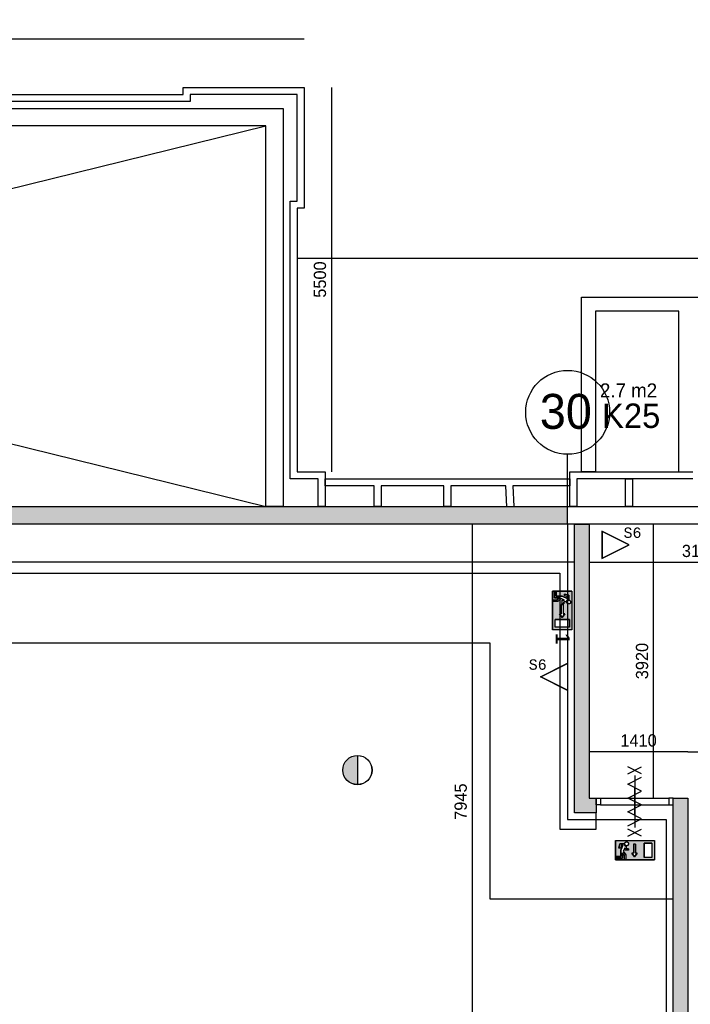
# Model space of a CAD drawing. Extents: x 319440 to 414317, y 3650 to 109188.
# Tile 45 of 46: x 353700 to 363295, y 95096 to 109188. Entities that reach past the tile are written whole.
import ezdxf
from ezdxf.enums import TextEntityAlignment as Align

# ---------------------------------------------------------------- set-up
doc = ezdxf.new("R2010")
doc.units = 0
doc.header["$MEASUREMENT"] = 0
doc.header["$PDMODE"] = 35
doc.header["$PDSIZE"] = -0.5
doc.layers.get('0').update_dxf_attribs({"linetype": 'CONTINUOUS'})
doc.layers.get('DEFPOINTS').update_dxf_attribs({"linetype": 'CONTINUOUS'})
for name, color, linetype in [('-02$TEKST$$$MAAT', 252, 'CONTINUOUS'), ('AA$1A---_ARCEER', 252, 'CONTINUOUS'), ('AL21----_BUITENWAND', 252, 'CONTINUOUS'), ('AL22----_BINNENWAND', 252, 'CONTINUOUS'), ('AL32----_BINNENKOZIJN', 252, 'CONTINUOUS'), ('AM$1A---_MAATVOERING', 252, 'CONTINUOUS'), ('Brandweer', 252, 'CONTINUOUS'), ('brandweer NIEUW', 252, 'CONTINUOUS'), ('COMPARTIMENTERING', 252, 'CONTINUOUS'), ('LAYER01', 252, 'CONTINUOUS'), ('M2', 252, 'CONTINUOUS'), ('OMPARTIMENTERING', 252, 'CONTINUOUS')]:
    doc.layers.add(name, color=color, linetype=linetype)
doc.styles.add('B-01', font='b-gbp')
doc.styles.add('MONOTXT', font='MONOTXT')
doc.dimstyles.new('BBA_STAND', dxfattribs={"dimtxt": 175, "dimasz": 1, "dimexe": 1, "dimexo": 0.001, "dimgap": 75, "dimtad": 1, "dimdec": 0, "dimzin": 0, "dimdsep": 46, "dimtxsty": 'B-01', "dimblk": 'NONE', "dimblk1": 'NONE', "dimblk2": 'PIJL1', "dimcen": 1, "dimse1": 1, "dimse2": 1, "dimclrd": 256, "dimclre": 1, "dimclrt": 256, "dimadec": 0, "dimazin": 0, "dimtfac": 1, "dimtdec": 0, "dimtmove": 0, "dimatfit": 0, "dimldrblk": 'PIJL1', "dimfxl": 1, "dimtolj": 1, "dimtzin": 0, "dimarcsym": 0})

# ---------------------------------------------------------------- blocks, each defined once
blk = doc.blocks.new('*D22')
at = {"layer": 'AM$1A---_MAATVOERING', "lineweight": -2, "transparency": 16777216}
blk.add_line((379270, 105769), (357670, 105769), dxfattribs=at)
at = {"layer": 'DEFPOINTS', "color": 0, "transparency": 16777216}
for p in [(357670, 105769), (357670, 102719), (379270, 102719)]:
    blk.add_point(p, dxfattribs=at)
at = {"layer": 'AM$1A---_MAATVOERING', "transparency": 16777216, "insert": (368470, 105932), "char_height": 175, "attachment_point": 5, "style": 'B-01'}
blk.add_mtext('\\A1;21600', dxfattribs=at)
blk = doc.blocks.new('_None')
blk = doc.blocks.new('PIJL1')
at = {"color": 1, "linetype": 'ByBlock'}
blk.add_line((0, 83), (0, -83), dxfattribs=at)
blk.add_solid([(-100, 17), (-100, -17), (0, 0)], dxfattribs=at)
blk = doc.blocks.new('*D23')
at = {"layer": 'AM$1A---_MAATVOERING', "lineweight": -2, "transparency": 16777216}
blk.add_line((358160, 108219), (358160, 102719), dxfattribs=at)
at = {"layer": 'DEFPOINTS', "color": 0, "transparency": 16777216}
for p in [(357770, 108219), (357670, 102719), (358160, 102719)]:
    blk.add_point(p, dxfattribs=at)
at = {"layer": 'AM$1A---_MAATVOERING', "transparency": 16777216, "insert": (357997, 105469), "char_height": 175, "attachment_point": 5, "rotation": 90, "style": 'B-01'}
blk.add_mtext('\\A1;5500', dxfattribs=at)
blk = doc.blocks.new('*D24')
at = {"layer": 'AM$1A---_MAATVOERING', "lineweight": -2, "transparency": 16777216}
blk.add_line((357770, 108911), (334570, 108911), dxfattribs=at)
at = {"layer": 'DEFPOINTS', "color": 0, "transparency": 16777216}
for p in [(334570, 108911), (334570, 108219), (357770, 108219)]:
    blk.add_point(p, dxfattribs=at)
at = {"layer": 'AM$1A---_MAATVOERING', "transparency": 16777216, "insert": (346170, 109074), "char_height": 175, "attachment_point": 5, "style": 'B-01'}
blk.add_mtext('\\A1;23200', dxfattribs=at)
blk = doc.blocks.new('*D25')
at = {"layer": 'AM$1A---_MAATVOERING', "lineweight": -2, "transparency": 16777216}
blk.add_line((361640, 101422), (340820, 101422), dxfattribs=at)
at = {"layer": 'DEFPOINTS', "color": 0, "transparency": 16777216}
for p in [(340820, 101592), (361640, 101592), (340820, 101422)]:
    blk.add_point(p, dxfattribs=at)
at = {"layer": 'AM$1A---_MAATVOERING', "transparency": 16777216, "insert": (351230, 101584), "char_height": 175, "attachment_point": 5, "style": 'B-01'}
blk.add_mtext('\\A1;20820', dxfattribs=at)
blk = doc.blocks.new('*D28')
at = {"layer": 'AM$1A---_MAATVOERING', "lineweight": -2, "transparency": 16777216}
blk.add_line((360174, 101969), (360174, 94024), dxfattribs=at)
at = {"layer": 'DEFPOINTS', "color": 0, "transparency": 16777216}
for p in [(361153, 101969), (360174, 94024), (360439, 94024)]:
    blk.add_point(p, dxfattribs=at)
at = {"layer": 'AM$1A---_MAATVOERING', "transparency": 16777216, "insert": (360011, 97997), "char_height": 175, "attachment_point": 5, "rotation": 90, "style": 'B-01'}
blk.add_mtext('\\A1;7945', dxfattribs=at)
blk = doc.blocks.new('*D35')
at = {"layer": 'AM$1A---_MAATVOERING', "lineweight": -2, "transparency": 16777216}
blk.add_line((361850, 101422), (365020, 101422), dxfattribs=at)
at = {"layer": 'DEFPOINTS', "color": 0, "transparency": 16777216}
for p in [(365020, 101422), (361850, 101200), (365020, 101200)]:
    blk.add_point(p, dxfattribs=at)
at = {"layer": 'AM$1A---_MAATVOERING', "transparency": 16777216, "insert": (363435, 101584), "char_height": 175, "attachment_point": 5, "style": 'B-01'}
blk.add_mtext('\\A1;3170', dxfattribs=at)
blk = doc.blocks.new('*D36')
at = {"layer": 'AM$1A---_MAATVOERING', "lineweight": -2, "transparency": 16777216}
blk.add_line((362769, 98049), (362769, 101969), dxfattribs=at)
at = {"layer": 'DEFPOINTS', "color": 0, "transparency": 16777216}
for p in [(361900, 101969), (362769, 101969), (361900, 98049)]:
    blk.add_point(p, dxfattribs=at)
at = {"layer": 'AM$1A---_MAATVOERING', "transparency": 16777216, "insert": (362606, 100009), "char_height": 175, "attachment_point": 5, "rotation": 90, "style": 'B-01'}
blk.add_mtext('\\A1;3920', dxfattribs=at)
blk = doc.blocks.new('*D37')
at = {"layer": 'AM$1A---_MAATVOERING', "lineweight": -2, "transparency": 16777216}
blk.add_line((363260, 98710), (365020, 98710), dxfattribs=at)
at = {"layer": 'DEFPOINTS', "color": 0, "transparency": 16777216}
for p in [(365020, 98710), (363260, 98049), (365020, 98049)]:
    blk.add_point(p, dxfattribs=at)
at = {"layer": 'AM$1A---_MAATVOERING', "transparency": 16777216, "insert": (364140, 98872), "char_height": 175, "attachment_point": 5, "style": 'B-01'}
blk.add_mtext('\\A1;1760', dxfattribs=at)
blk = doc.blocks.new('*D38')
at = {"layer": 'AM$1A---_MAATVOERING', "lineweight": -2, "transparency": 16777216}
blk.add_line((363260, 98710), (361850, 98710), dxfattribs=at)
at = {"layer": 'DEFPOINTS', "color": 0, "transparency": 16777216}
for p in [(361850, 98710), (361850, 98710), (363260, 98049)]:
    blk.add_point(p, dxfattribs=at)
at = {"layer": 'AM$1A---_MAATVOERING', "transparency": 16777216, "insert": (362555, 98872), "char_height": 175, "attachment_point": 5, "style": 'B-01'}
blk.add_mtext('\\A1;1410', dxfattribs=at)

msp = doc.modelspace()

# ---------------------------------------------------------------- hatches: boundary and pattern name
at = {"layer": 'AA$1A---_ARCEER'}
for points in [[(337520.4, 102219), (337520.4, 101969), (361540.4, 101969), (361540.4, 102219), (360720.4, 102219), (360670.4, 102216.9), (360670.3, 102219)], [(361950.4, 97839), (361950.4, 98049), (361850.4, 98049), (361850.4, 101969), (361640.4, 101969), (361640.4, 97839)], [(363260.4, 94024), (363260.4, 98049), (363050.4, 98049), (363050.4, 97949.3), (363050.4, 94024)]]:
    msp.add_hatch(color=256, dxfattribs=at).paths.add_polyline_path(points)
at = {"layer": 'Brandweer'}
msp.add_hatch(color=256, dxfattribs=at).paths.add_polyline_path([(358532, 98240.8), (358532, 98657.2, 1)])
h = msp.add_hatch(color=256, dxfattribs=at)
h.paths.add_polyline_path([(362227, 97439.4), (362227, 97162), (362781.9, 97162), (362781.9, 97439.4)])
h.paths.add_polyline_path([(362509.9, 97260.8), (362533.1, 97260.8), (362496.1, 97205.3), (362459.1, 97260.8), (362482.2, 97260.8), (362482.2, 97390.3), (362509.9, 97390.3)], flags=16)
h.paths.add_polyline_path([(362633.9, 97402.4), (362744.9, 97402.4), (362744.9, 97199), (362633.9, 97199)], flags=16)
h.paths.add_polyline_path([(362412, 97323.8), (362412, 97300.7), (362356.5, 97300.7), (362356.5, 97334.3), (362335.1, 97287.2), (362375, 97236), (362375, 97166.6), (362351.8, 97166.6), (362351.8, 97228), (362324.1, 97263.7), (362324.1, 97189.7), (362236.2, 97189.7), (362236.2, 97212.9), (362301, 97212.9), (362301, 97301.6), (362332.1, 97370.1), (362305.2, 97370.1), (362295.9, 97333.1), (362272.1, 97333.1), (362287.1, 97393.2), (362348.1, 97393.2), (362348.7, 97386.7), (362348.8, 97386.4), (362352.1, 97376.8), (362352.3, 97376.4), (362355.6, 97371.2), (362356, 97370.7), (362359.1, 97367.2), (362359.4, 97367), (362365.1, 97362.6), (362365.7, 97362.2), (362368.6, 97360.8), (362377.6, 97357.7), (362378, 97357.6), (362378.4, 97357.6), (362378.8, 97357.5), (362379.2, 97357.4), (362379.6, 97357.4), (362379.6, 97323.8)], flags=16)
h.paths.add_polyline_path([(362363.2, 97414.2), (362372.8, 97418.5), (362373.4, 97418.8), (362373, 97418.6), (362384.2, 97422.9), (362404.8, 97415), (362408.4, 97406.7), (362413.8, 97396.1), (362408.1, 97375.5), (362390, 97364), (362368.9, 97367.7), (362355.6, 97384.9), (362356.5, 97394.5), (362357.3, 97405.9), (362365.1, 97413.3), (362370.5, 97419), (362370.4, 97419), (362390.4, 97422.4), (362398.1, 97417.2), (362408.5, 97410.7), (362410.2, 97403.3), (362413.8, 97390.3), (362404.2, 97371.2), (362393.9, 97367.2), (362392.2, 97366.4), (362392.3, 97366.5), (362389.5, 97366), (362389.5, 97366), (362389.5, 97366), (362389.5, 97366), (362378.4, 97364), (362369.3, 97369.8), (362366.4, 97371.4), (362367, 97371.1), (362356.8, 97381.8), (362356.2, 97403.8), (362362.9, 97411), (362370.5, 97419.8), (362376.8, 97420.2), (362391.4, 97422), (362408.9, 97409.7), (362413.6, 97388.8), (362408.5, 97379.8), (362408.3, 97379.3), (362408.4, 97379.5), (362401.9, 97369.3), (362380.8, 97363.5), (362372.6, 97368), (362362.2, 97373.2), (362358.5, 97382.8), (362358.3, 97383.3), (362358.3, 97383.2), (362354.5, 97394.6)], flags=16)
at = {"layer": 'brandweer NIEUW'}
h = msp.add_hatch(color=256, dxfattribs=at)
h.paths.add_polyline_path([(361324.2, 100455.9), (361601.6, 100455.9), (361601.6, 101010.8), (361324.2, 101010.8)])
h.paths.add_polyline_path([(361425.9, 100687.1), (361449, 100687.1), (361449, 100816.6), (361476.7, 100816.6), (361476.7, 100687.1), (361499.9, 100687.1), (361462.9, 100631.6)], flags=16)
h.paths.add_polyline_path([(361564.6, 100603.9), (361564.6, 100492.9), (361361.1, 100492.9), (361361.1, 100603.9)], flags=16)
h.paths.add_polyline_path([(361462.9, 100825.8), (361462.9, 100881.3), (361496.5, 100881.3), (361449.4, 100902.7), (361398.1, 100862.8), (361328.8, 100862.8), (361328.8, 100886), (361390.2, 100886), (361425.8, 100913.7), (361351.9, 100913.7), (361351.9, 101001.6), (361375, 101001.6), (361375, 100936.8), (361463.8, 100936.8), (361532.2, 100905.7), (361532.2, 100932.6), (361495.2, 100941.9), (361495.2, 100965.7), (361555.4, 100950.7), (361555.4, 100889.7), (361548.9, 100889.1), (361548.5, 100889), (361539, 100885.7), (361538.5, 100885.5), (361533.4, 100882.2), (361532.9, 100881.8), (361529.4, 100878.7), (361529.2, 100878.4), (361524.7, 100872.7), (361524.4, 100872.1), (361521.7, 100866.5), (361521.1, 100865), (361520.2, 100861.7), (361519.8, 100860.2), (361519.8, 100859.8), (361519.7, 100859.4), (361519.6, 100859), (361519.6, 100858.6), (361519.5, 100858.2), (361486, 100858.2), (361486, 100825.8)], flags=16)
h.paths.add_polyline_path([(361529.6, 100864.2), (361531.5, 100867.9), (361531.7, 100868.2), (361533.9, 100871.2), (361534, 100871.4), (361536.7, 100874.2), (361539.9, 100876.7), (361541.7, 100877.7), (361542.3, 100878.1), (361546, 100879.8), (361550.1, 100880.9), (361549.9, 100880.9), (361552, 100881.1), (361552.8, 100881.3), (361556.7, 100881.4), (361560.8, 100880.9), (361564.8, 100879.7), (361564.7, 100879.8), (361568.6, 100878.1), (361568.9, 100877.9), (361571.9, 100875.9), (361573.1, 100874.9), (361573.2, 100874.9), (361573, 100875), (361573.2, 100874.9), (361575.1, 100873.2), (361575.4, 100872.8), (361577.7, 100870.2), (361578.5, 100868.9), (361578.6, 100868.7), (361578.5, 100868.9), (361578.6, 100868.8), (361579.9, 100866.7), (361580.6, 100865), (361580.9, 100864.4), (361580.7, 100864.8), (361582, 100861.7), (361582.5, 100859.3), (361582.7, 100858.8), (361583.1, 100855), (361583, 100850.9), (361582.3, 100846.8), (361581, 100842.9), (361580.4, 100841.6), (361580.4, 100841.6), (361580.4, 100841.7), (361580.3, 100841.5), (361579.2, 100839.3), (361576.9, 100835.9), (361575.8, 100834.8), (361575.3, 100834.2), (361575.5, 100834.4), (361575, 100834), (361574, 100833), (361572.4, 100831.7), (361571.8, 100831.2), (361568.4, 100829.1), (361564.7, 100827.4), (361560.8, 100826.3), (361558.8, 100826.1), (361558.3, 100826), (361558.8, 100826), (361555.3, 100825.8), (361555.3, 100825.8), (361551.2, 100826.1), (361547.3, 100827), (361545.4, 100827.7), (361544.9, 100827.9), (361545.3, 100827.7), (361542.3, 100829.1), (361538.8, 100831.3), (361537.6, 100832.3), (361537.4, 100832.4), (361537.6, 100832.3), (361537.5, 100832.4), (361535.7, 100833.9), (361533, 100837), (361530.8, 100840.5), (361529.2, 100844.2), (361528.1, 100848.2), (361527.6, 100852.2), (361527.7, 100856.3), (361528.4, 100860.4), (361528.4, 100860.5)], flags=16)

# ---------------------------------------------------------------- linework, layer by layer
at = {"layer": '-02$TEKST$$$MAAT'}
for points in [[(362030.8, 101670.7), (362030.8, 101475.4), (362421.4, 101670.7), (362030.8, 101866)], [(362033.3, 101670.7), (362033.3, 101479.5), (362415.8, 101670.7), (362033.3, 101862)]]:
    msp.add_lwpolyline(points, close=True, dxfattribs=at)
at = {"layer": 'AA$1A---_ARCEER', "ltscale": 1000}
for points in [[(342289, 91324), (342289, 101269), (361428, 101269), (361428, 97604), (361950.4, 97604), (361950.4, 97839)], [(343301.4, 91324), (343301.4, 100269), (360428, 100269), (360428, 96604), (363050.4, 96604)]]:
    msp.add_lwpolyline(points, dxfattribs=at)
at = {"layer": 'AL21----_BUITENWAND'}
for points in [[(352500.4, 108119), (356040.4, 108119)], [(356040.4, 108119), (356040.4, 108219)], [(356040.4, 108219), (357770.4, 108219)], [(356140.4, 108119), (356140.4, 108019)], [(357670.4, 108119), (356140.4, 108119)], [(357670.4, 106589), (357670.4, 108119)], [(357770.4, 108219), (357770.4, 106489)], [(356140.4, 108019), (352400.4, 108019)], [(334870.4, 107919), (357470.4, 107919)], [(357470.4, 107919), (357470.4, 102219)], [(357220.4, 107669), (335120.4, 107669)], [(357220.4, 102219), (357220.4, 107669)], [(357570.4, 102619), (357570.4, 106589)], [(357570.4, 106589), (357670.4, 106589)], [(357670.4, 106489), (357670.4, 102719)], [(357770.4, 106489), (357670.4, 106489)], [(361740.4, 102719), (361740.4, 105219)], [(361740.4, 105219), (363230.4, 105219)], [(363230.4, 105219), (373901, 105219)], [(361940.4, 105019), (361940.4, 102719)], [(363130.4, 105019), (361940.4, 105019)], [(363130.4, 102719), (363130.4, 105019)], [(357970.4, 102619), (357570.4, 102619)], [(357670.4, 102719), (358070.4, 102719)], [(357970.4, 102219), (357970.4, 102619)], [(358070.4, 102719), (358070.4, 102219)], [(358070.4, 102619), (358820.4, 102619)], [(358070.4, 102519), (358070.4, 102619)], [(358820.4, 102619), (359820.4, 102619)], [(359820.4, 102619), (360705.6, 102619)], [(360705.6, 102619), (361570.4, 102619)], [(361570.4, 102719), (363330.4, 102719)], [(361570.4, 102219), (361570.4, 102719)], [(361570.4, 102619), (361570.4, 102519)], [(363330.4, 102619), (361670.4, 102619)], [(361670.4, 102619), (361670.4, 102219)], [(361940.4, 102719), (361740.4, 102719)], [(362370.4, 102219), (362370.4, 102619)], [(362370.4, 102619), (362470.4, 102619)], [(362470.4, 102619), (362470.4, 102219)], [(358770.4, 102519), (358070.4, 102519)], [(358770.4, 102219), (358770.4, 102519)], [(358870.4, 102519), (358870.4, 102219)], [(359770.4, 102519), (358870.4, 102519)], [(359770.4, 102219), (359770.4, 102519)], [(360657.7, 102519), (359870.4, 102519)], [(359870.4, 102519), (359870.4, 102219)], [(360670.4, 102216.9), (360657.7, 102519)], [(360757.8, 102519), (360770.3, 102221.1)], [(361570.4, 102519), (360757.8, 102519)]]:
    msp.add_lwpolyline(points, dxfattribs=at)
at = {"layer": 'AL22----_BINNENWAND'}
for points in [[(335120.4, 107669), (357220.4, 102219)], [(335120.4, 102219), (357220.4, 107669)], [(337520.4, 102219), (363530.4, 102219)], [(357470.4, 102219), (357220.4, 102219)], [(357220.4, 102219), (357470.4, 102219)], [(358070.4, 102219), (357970.4, 102219)], [(358870.4, 102219), (358770.4, 102219)], [(359870.4, 102219), (359770.4, 102219)], [(360770.3, 102221.1), (360670.4, 102216.9)], [(361670.4, 102219), (361570.4, 102219)], [(362470.4, 102219), (362370.4, 102219)], [(363530.4, 101969), (337520.4, 101969)], [(361640.4, 97839), (361640.4, 101969)], [(361640.4, 101969), (361850.4, 101969)], [(361850.4, 101969), (361850.4, 98049)], [(361850.4, 98049), (361950.4, 98049)], [(361950.4, 98049), (361950.4, 97839)], [(363050.4, 94019), (363050.4, 98049)], [(363050.4, 98049), (363260.4, 98049)], [(363260.4, 98049), (363260.4, 94019)], [(361950.4, 97839), (361640.4, 97839)]]:
    msp.add_lwpolyline(points, dxfattribs=at)
at = {"layer": 'AL32----_BINNENKOZIJN'}
for points in [[(362500.5, 97799), (362500.5, 97999), (362500.5, 98199)], [(362010.4, 98049), (362990.6, 98049)], [(362010.4, 97949), (362990.6, 97949.3)]]:
    msp.add_lwpolyline(points, dxfattribs=at)
for points in [[(361950.4, 98049), (362010.4, 98049), (362010.4, 97949), (361950.4, 97949)], [(363050.4, 98049), (362990.6, 98049), (362990.6, 97949.3), (363050.4, 97949.3)]]:
    msp.add_lwpolyline(points, close=True, dxfattribs=at)
at = {"layer": 'Brandweer'}
for p, q in [((358532, 98658.5), (358532, 98239.5)), ((362227, 97439.4, 2600), (362781.9, 97439.4, 2600)), ((362227, 97439.4, 2600), (362227, 97162, 2600)), ((362287.1, 97393.2, 2600), (362272.1, 97333.1, 2600)), ((362348.1, 97393.2, 2600), (362287.1, 97393.2, 2600)), ((362482.2, 97390.3, 2600), (362482.2, 97260.8, 2600)), ((362509.9, 97390.3, 2600), (362509.9, 97260.8, 2600)), ((362633.9, 97402.4, 2600), (362633.9, 97199, 2600)), ((362744.9, 97402.4, 2600), (362633.9, 97402.4, 2600)), ((362744.9, 97402.4, 2600), (362744.9, 97199, 2600)), ((362781.9, 97439.4, 2600), (362781.9, 97162, 2600)), ((362295.9, 97333.1, 2600), (362272.1, 97333.1, 2600)), ((362305.2, 97370.1, 2600), (362295.9, 97333.1, 2600)), ((362332.1, 97370.1, 2600), (362301, 97301.6, 2600)), ((362301, 97301.6, 2600), (362301, 97212.9, 2600)), ((362305.2, 97370.1, 2600), (362332.1, 97370.1, 2600)), ((362324.1, 97263.7, 2600), (362351.8, 97228, 2600)), ((362324.1, 97189.7, 2600), (362324.1, 97263.7, 2600)), ((362335, 97287.4, 2600), (362375, 97236, 2600)), ((362356.5, 97334.3, 2600), (362335.1, 97287.2, 2600)), ((362356.5, 97334.3, 2600), (362356.5, 97300.7, 2600)), ((362412, 97300.7, 2600), (362356.5, 97300.7, 2600)), ((362375, 97236, 2600), (362375, 97166.6, 2600)), ((362379.6, 97357.4, 2600), (362379.6, 97323.8, 2600)), ((362412, 97323.8, 2600), (362379.6, 97323.8, 2600)), ((362412, 97300.7, 2600), (362412, 97323.8, 2600)), ((362496.1, 97205.3, 2600), (362459.1, 97260.8, 2600)), ((362459.1, 97260.8, 2600), (362482.2, 97260.8, 2600)), ((362533.1, 97260.8, 2600), (362496.1, 97205.3, 2600)), ((362509.9, 97260.8, 2600), (362533.1, 97260.8, 2600)), ((362227, 97162, 2600), (362781.9, 97162, 2600)), ((362301, 97212.9, 2600), (362236.2, 97212.9, 2600)), ((362236.2, 97212.9, 2600), (362236.2, 97189.7, 2600)), ((362236.2, 97189.7, 2600), (362324.1, 97189.7, 2600)), ((362351.8, 97166.6, 2600), (362351.8, 97228, 2600)), ((362375, 97166.6, 2600), (362351.8, 97166.6, 2600)), ((362744.9, 97199, 2600), (362633.9, 97199, 2600))]:
    msp.add_line(p, q, dxfattribs=at)
for points in [[(362597.3, 98396.5), (362403.8, 98496.5)], [(362403.8, 98396.5), (362597.3, 98496.5)], [(362500.5, 98371.5), (362500.5, 97626.5)], [(362500.5, 98371.5), (362500.5, 97626.5)], [(362403.8, 97652.5), (362597.3, 97751.5), (362403.8, 97850.5), (362597.3, 97949.5), (362403.8, 98048.5), (362597.3, 98147.5), (362403.8, 98246.5), (362597.3, 98345.5)], [(362597.3, 97501.5), (362403.8, 97601.5)], [(362403.8, 97501.5), (362597.3, 97601.5)]]:
    msp.add_lwpolyline(points, dxfattribs=at)
at = {"layer": 'Brandweer', "elevation": 2600}
for points in [[(362227, 97162), (362227, 97439.4), (362781.9, 97439.4), (362781.9, 97162), (362227, 97162)], [(362236.2, 97189.7), (362236.2, 97212.9), (362301, 97212.9), (362301, 97301.6), (362332.1, 97370.1), (362305.2, 97370.1), (362295.9, 97333.1), (362272.1, 97333.1), (362287.1, 97393.2), (362348.1, 97393.2), (362348.6, 97387.4), (362349.1, 97384.9), (362349.8, 97382.3), (362350.8, 97379.6), (362352.4, 97376.1), (362354, 97373.4), (362355.3, 97371.5), (362357.3, 97369.2), (362359.1, 97367.3), (362361.9, 97364.8), (362364.6, 97362.9), (362367.6, 97361.1), (362370.6, 97359.8), (362374.7, 97358.4), (362377.6, 97357.7), (362379.6, 97357), (362379.6, 97323.8), (362412, 97323.8), (362412, 97300.7), (362356.5, 97300.7), (362356.5, 97334.3), (362335.1, 97287.2), (362375, 97236), (362375, 97166.6), (362351.8, 97166.6), (362351.8, 97228), (362324.1, 97263.7), (362324.1, 97189.7), (362236.2, 97189.7)], [(362348.1, 97393.2), (362348.1, 97392.8), (362348.1, 97392.4), (362348.1, 97392), (362348.1, 97391.6), (362348.2, 97391.2), (362348.2, 97390.8), (362348.2, 97390.4), (362348.2, 97389.9), (362348.3, 97389.5), (362348.3, 97389.1), (362348.4, 97388.7), (362348.4, 97388.3), (362348.5, 97387.9), (362348.6, 97387.5), (362348.6, 97387.1), (362348.7, 97386.7), (362348.8, 97386.3), (362348.8, 97385.9), (362348.9, 97385.5), (362349, 97385.1), (362349.1, 97384.7), (362349.2, 97384.3), (362349.3, 97383.9), (362349.4, 97383.6), (362349.5, 97383.2), (362349.6, 97382.8), (362349.8, 97382.4), (362349.9, 97382), (362350, 97381.6), (362350.1, 97381.2), (362350.3, 97380.8), (362350.4, 97380.5), (362350.6, 97380.1), (362350.7, 97379.7), (362350.9, 97379.3), (362351, 97378.9), (362351.2, 97378.6), (362351.4, 97378.2), (362351.5, 97377.8), (362351.7, 97377.5), (362351.9, 97377.1), (362352.1, 97376.7), (362352.3, 97376.4), (362352.4, 97376), (362352.6, 97375.7), (362352.8, 97375.3), (362353, 97375), (362353.3, 97374.6), (362353.5, 97374.3), (362353.7, 97373.9), (362353.9, 97373.6), (362354.1, 97373.2), (362354.4, 97372.9), (362354.6, 97372.6), (362354.8, 97372.2), (362355.1, 97371.9), (362355.3, 97371.6), (362355.5, 97371.2), (362355.8, 97370.9), (362356, 97370.6), (362356.3, 97370.3), (362356.6, 97370), (362356.8, 97369.7), (362357.1, 97369.4), (362357.4, 97369), (362357.6, 97368.8), (362357.9, 97368.4), (362358.2, 97368.2), (362358.5, 97367.9), (362358.8, 97367.6), (362359.1, 97367.3), (362359.3, 97367), (362359.6, 97366.7), (362359.9, 97366.5), (362360.2, 97366.2), (362360.6, 97365.9), (362360.9, 97365.6), (362361.2, 97365.4), (362361.5, 97365.1), (362361.8, 97364.9), (362362.1, 97364.6), (362362.5, 97364.4), (362362.8, 97364.1), (362363.1, 97363.9), (362363.4, 97363.7), (362363.8, 97363.4), (362364.1, 97363.2), (362364.4, 97363), (362364.8, 97362.8), (362365.1, 97362.5), (362365.5, 97362.3), (362365.8, 97362.1), (362366.2, 97361.9), (362366.5, 97361.7), (362366.9, 97361.5), (362367.3, 97361.3), (362367.6, 97361.1), (362368, 97360.9), (362368.3, 97360.8), (362368.7, 97360.6), (362369.1, 97360.4), (362369.4, 97360.2), (362369.8, 97360.1), (362370.2, 97359.9), (362370.6, 97359.8), (362370.9, 97359.6), (362371.3, 97359.5), (362371.7, 97359.3), (362372.1, 97359.2), (362372.5, 97359), (362372.9, 97358.9), (362373.2, 97358.8), (362373.6, 97358.7), (362374, 97358.6), (362374.4, 97358.4), (362374.8, 97358.3), (362375.2, 97358.2), (362375.6, 97358.1), (362376, 97358), (362376.4, 97357.9), (362376.8, 97357.9), (362377.2, 97357.8), (362377.6, 97357.7), (362378, 97357.6), (362378.4, 97357.6), (362378.8, 97357.5), (362379.2, 97357.4), (362379.6, 97357.4)], [(362403.8, 97412.8), (362404.8, 97411.8), (362405.7, 97410.8), (362406.5, 97409.7), (362407.3, 97408.6), (362408, 97407.5), (362408.7, 97406.3), (362409.3, 97405.1), (362409.8, 97403.8), (362410.3, 97402.5), (362410.8, 97401.3), (362411.1, 97399.9), (362411.4, 97398.6), (362411.7, 97397.3), (362411.8, 97395.9), (362411.9, 97394.6), (362412, 97393.2), (362411.9, 97391.8), (362411.8, 97390.5), (362411.7, 97389.1), (362411.4, 97387.8), (362411.1, 97386.5), (362410.8, 97385.1), (362410.3, 97383.9), (362409.8, 97382.6), (362409.3, 97381.3), (362408.7, 97380.1), (362408, 97378.9), (362407.3, 97377.8), (362406.5, 97376.7), (362405.7, 97375.6), (362404.8, 97374.6), (362403.8, 97373.6), (362402.8, 97372.6), (362401.8, 97371.8), (362400.7, 97370.9), (362399.6, 97370.1), (362398.5, 97369.4), (362397.3, 97368.7), (362396.1, 97368.1), (362394.8, 97367.6), (362393.6, 97367.1), (362392.3, 97366.7), (362391, 97366.3), (362389.6, 97366), (362388.3, 97365.8), (362386.9, 97365.6), (362385.6, 97365.5), (362384.2, 97365.5), (362382.9, 97365.5), (362381.5, 97365.6), (362380.1, 97365.8), (362378.8, 97366), (362377.5, 97366.3), (362376.2, 97366.7), (362374.9, 97367.1), (362373.6, 97367.6), (362372.4, 97368.1), (362371.1, 97368.7), (362369.9, 97369.4), (362368.8, 97370.1), (362367.7, 97370.9), (362366.6, 97371.8), (362365.6, 97372.6), (362364.6, 97373.6), (362363.7, 97374.6), (362362.8, 97375.6), (362361.9, 97376.7), (362361.1, 97377.8), (362360.4, 97378.9), (362359.7, 97380.1), (362359.1, 97381.3), (362358.6, 97382.6), (362358.1, 97383.9), (362357.7, 97385.1), (362357.3, 97386.5), (362357, 97387.8), (362356.8, 97389.1), (362356.6, 97390.5), (362356.5, 97391.8), (362356.5, 97393.2), (362356.5, 97394.6), (362356.6, 97395.9), (362356.8, 97397.3), (362357, 97398.6), (362357.3, 97399.9), (362357.7, 97401.3), (362358.1, 97402.5), (362358.6, 97403.8), (362359.1, 97405.1), (362359.7, 97406.3), (362360.4, 97407.5), (362361.1, 97408.6), (362361.9, 97409.7), (362362.8, 97410.8), (362363.7, 97411.8), (362364.6, 97412.8), (362365.6, 97413.8), (362366.6, 97414.6), (362367.7, 97415.5), (362368.8, 97416.3), (362370, 97417), (362371.1, 97417.7), (362372.4, 97418.3), (362373.6, 97418.8), (362374.9, 97419.3), (362376.2, 97419.7), (362377.5, 97420.1), (362378.8, 97420.4), (362380.1, 97420.6), (362381.5, 97420.8), (362382.9, 97420.9), (362384.2, 97420.9), (362385.6, 97420.9), (362386.9, 97420.8), (362388.3, 97420.6), (362389.6, 97420.4), (362391, 97420.1), (362392.3, 97419.7), (362393.6, 97419.3), (362394.8, 97418.8), (362396.1, 97418.3), (362397.3, 97417.7), (362398.5, 97417), (362399.6, 97416.3), (362400.7, 97415.5), (362401.8, 97414.6), (362402.8, 97413.8), (362403.8, 97412.8)], [(362356.8, 97397.3), (362357.9, 97401.9), (362360.2, 97407.1), (362362.9, 97410.9), (362365.2, 97413.4), (362369, 97416.4), (362372.9, 97418.5), (362378.5, 97420.4), (362385.9, 97420.9), (362392.1, 97419.8), (362396.2, 97418.2), (362398.3, 97417.1), (362400.9, 97415.3), (362403.1, 97413.5), (362406.2, 97410.2), (362408.5, 97406.6), (362410.4, 97402.3), (362411.8, 97396.6), (362411.9, 97392.3), (362411.6, 97388.8), (362410.1, 97383.2), (362408.5, 97379.7), (362405.5, 97375.4), (362401.1, 97371.2), (362398.3, 97369.3), (362393.9, 97367.2), (362389.5, 97366), (362382.8, 97365.5), (362376.7, 97366.5), (362372.5, 97368), (362369.2, 97369.9), (362366, 97372.2), (362362.7, 97375.7), (362360, 97379.6), (362358.5, 97382.9), (362357.1, 97387.1), (362356.7, 97389.9), (362356.5, 97394.5), (362356.8, 97397.3)], [(362509.9, 97390.3), (362482.2, 97390.3), (362482.2, 97260.8), (362459.1, 97260.8), (362496.1, 97205.3), (362533.1, 97260.8), (362509.9, 97260.8), (362509.9, 97390.3)], [(362633.9, 97199), (362633.9, 97402.4), (362744.9, 97402.4), (362744.9, 97199), (362633.9, 97199)]]:
    msp.add_lwpolyline(points, dxfattribs=at)
msp.add_lwpolyline([(362348.1, 97393.2), (362348.7, 97386.5), (362352.2, 97376.6), (362355.7, 97371.1), (362359.2, 97367.1), (362365.3, 97362.4), (362371.7, 97359.3), (362376.6, 97357.9), (362379.6, 97357), (362379.6, 97323.8), (362412, 97323.8), (362412, 97300.7), (362356.5, 97300.7), (362356.5, 97334.3), (362335.1, 97287.2), (362375, 97236), (362375, 97166.6), (362351.8, 97166.6), (362351.8, 97228), (362324.1, 97263.7), (362324.1, 97189.7), (362236.2, 97189.7), (362236.2, 97212.9), (362301, 97212.9), (362301, 97301.6), (362332.1, 97370.1), (362305.2, 97370.1), (362295.9, 97333.1), (362272.1, 97333.1), (362287.1, 97393.2)], close=True, dxfattribs=at)
at = {"layer": 'Brandweer'}
for radius in [209.5, 208.2]:
    msp.add_circle((358532, 98449), radius, dxfattribs=at)
at = {"layer": 'brandweer NIEUW'}
for p, q in [((361324.2, 101010.8), (361324.2, 100455.9)), ((361601.6, 101010.8), (361324.2, 101010.8)), ((361351.9, 101001.6), (361351.9, 100913.7)), ((361375, 101001.6), (361351.9, 101001.6)), ((361351.9, 100913.7), (361425.8, 100913.7)), ((361375, 100936.8), (361375, 101001.6)), ((361463.8, 100936.8), (361375, 100936.8)), ((361425.8, 100913.7), (361390.2, 100886)), ((361449.5, 100902.9), (361398.1, 100862.8)), ((361496.5, 100881.3), (361449.4, 100902.7)), ((361532.2, 100905.7), (361463.8, 100936.8)), ((361495.2, 100941.9), (361495.2, 100965.7)), ((361555.4, 100950.7), (361495.2, 100965.7)), ((361532.2, 100932.6), (361495.2, 100941.9)), ((361532.2, 100932.6), (361532.2, 100905.7)), ((361555.4, 100889.7), (361555.4, 100950.7)), ((361601.6, 101010.8), (361601.6, 100455.9)), ((361328.8, 100862.8), (361328.8, 100886)), ((361328.8, 100886), (361390.2, 100886)), ((361398.1, 100862.8), (361328.8, 100862.8)), ((361449, 100816.6), (361449, 100687.1)), ((361476.7, 100816.6), (361449, 100816.6)), ((361462.9, 100825.8), (361462.9, 100881.3)), ((361496.5, 100881.3), (361462.9, 100881.3)), ((361462.9, 100825.8), (361486, 100825.8)), ((361476.7, 100816.6), (361476.7, 100687.1)), ((361519.5, 100858.2), (361486, 100858.2)), ((361486, 100825.8), (361486, 100858.2)), ((361425.9, 100687.1), (361462.9, 100631.6)), ((361449, 100687.1), (361425.9, 100687.1)), ((361462.9, 100631.6), (361499.9, 100687.1)), ((361499.9, 100687.1), (361476.7, 100687.1)), ((361361.1, 100492.9), (361361.1, 100603.9)), ((361564.6, 100603.9), (361361.1, 100603.9)), ((361564.6, 100492.9), (361361.1, 100492.9)), ((361564.6, 100492.9), (361564.6, 100603.9)), ((361601.6, 100455.9), (361324.2, 100455.9))]:
    msp.add_line(p, q, dxfattribs=at)
for points in [[(361324.2, 101010.8), (361601.6, 101010.8), (361601.6, 100455.9), (361324.2, 100455.9), (361324.2, 101010.8)], [(361351.9, 101001.6), (361375, 101001.6), (361375, 100936.8), (361463.8, 100936.8), (361532.2, 100905.7), (361532.2, 100932.6), (361495.2, 100941.9), (361495.2, 100965.7), (361555.4, 100950.7), (361555.4, 100889.7), (361549.5, 100889.2), (361547, 100888.7), (361544.5, 100888), (361541.7, 100887), (361538.2, 100885.4), (361535.5, 100883.8), (361533.7, 100882.5), (361531.3, 100880.6), (361529.4, 100878.8), (361527, 100875.9), (361525, 100873.2), (361523.3, 100870.2), (361521.9, 100867.2), (361520.5, 100863.1), (361519.8, 100860.2), (361519.2, 100858.2), (361486, 100858.2), (361486, 100825.8), (361462.9, 100825.8), (361462.9, 100881.3), (361496.5, 100881.3), (361449.4, 100902.7), (361398.1, 100862.8), (361328.8, 100862.8), (361328.8, 100886), (361390.2, 100886), (361425.8, 100913.7), (361351.9, 100913.7), (361351.9, 101001.6)], [(361449, 100816.6), (361476.7, 100816.6), (361476.7, 100687.1), (361499.9, 100687.1), (361462.9, 100631.6), (361425.9, 100687.1), (361449, 100687.1), (361449, 100816.6)], [(361555.3, 100889.7), (361554.9, 100889.7), (361554.5, 100889.7), (361554.1, 100889.7), (361553.7, 100889.7), (361553.3, 100889.7), (361552.9, 100889.6), (361552.5, 100889.6), (361552.1, 100889.6), (361551.7, 100889.5), (361551.3, 100889.5), (361550.9, 100889.4), (361550.5, 100889.4), (361550.1, 100889.3), (361549.7, 100889.3), (361549.3, 100889.2), (361548.9, 100889.1), (361548.5, 100889), (361548.1, 100889), (361547.7, 100888.9), (361547.3, 100888.8), (361546.9, 100888.7), (361546.5, 100888.6), (361546.1, 100888.5), (361545.7, 100888.4), (361545.3, 100888.3), (361544.9, 100888.2), (361544.5, 100888.1), (361544.1, 100887.9), (361543.8, 100887.8), (361543.4, 100887.7), (361543, 100887.5), (361542.6, 100887.4), (361542.2, 100887.2), (361541.8, 100887.1), (361541.5, 100886.9), (361541.1, 100886.8), (361540.7, 100886.6), (361540.4, 100886.4), (361540, 100886.3), (361539.6, 100886.1), (361539.3, 100885.9), (361538.9, 100885.7), (361538.5, 100885.6), (361538.2, 100885.4), (361537.8, 100885.2), (361537.5, 100885), (361537.1, 100884.8), (361536.8, 100884.6), (361536.4, 100884.3), (361536.1, 100884.1), (361535.7, 100883.9), (361535.4, 100883.7), (361535, 100883.5), (361534.7, 100883.2), (361534.4, 100883), (361534, 100882.8), (361533.7, 100882.5), (361533.4, 100882.3), (361533.1, 100882), (361532.8, 100881.8), (361532.4, 100881.5), (361532.1, 100881.2), (361531.8, 100881), (361531.5, 100880.7), (361531.2, 100880.4), (361530.9, 100880.2), (361530.6, 100879.9), (361530.3, 100879.6), (361530, 100879.3), (361529.7, 100879), (361529.4, 100878.8), (361529.2, 100878.5), (361528.9, 100878.2), (361528.6, 100877.9), (361528.3, 100877.6), (361528.1, 100877.3), (361527.8, 100876.9), (361527.5, 100876.6), (361527.3, 100876.3), (361527, 100876), (361526.8, 100875.7), (361526.5, 100875.4), (361526.3, 100875), (361526, 100874.7), (361525.8, 100874.4), (361525.6, 100874), (361525.4, 100873.7), (361525.1, 100873.4), (361524.9, 100873), (361524.7, 100872.7), (361524.5, 100872.3), (361524.3, 100872), (361524.1, 100871.6), (361523.9, 100871.3), (361523.7, 100870.9), (361523.5, 100870.6), (361523.3, 100870.2), (361523.1, 100869.8), (361522.9, 100869.5), (361522.7, 100869.1), (361522.6, 100868.7), (361522.4, 100868.4), (361522.2, 100868), (361522.1, 100867.6), (361521.9, 100867.2), (361521.8, 100866.9), (361521.6, 100866.5), (361521.5, 100866.1), (361521.3, 100865.7), (361521.2, 100865.3), (361521.1, 100865), (361520.9, 100864.6), (361520.8, 100864.2), (361520.7, 100863.8), (361520.6, 100863.4), (361520.5, 100863), (361520.4, 100862.6), (361520.3, 100862.2), (361520.2, 100861.8), (361520.1, 100861.4), (361520, 100861), (361519.9, 100860.6), (361519.9, 100860.2), (361519.8, 100859.8), (361519.7, 100859.4), (361519.6, 100859), (361519.6, 100858.6), (361519.5, 100858.2)], [(361575, 100834), (361574, 100833), (361573, 100832.1), (361571.9, 100831.3), (361570.8, 100830.5), (361569.6, 100829.8), (361568.4, 100829.1), (361567.2, 100828.5), (361566, 100828), (361564.7, 100827.5), (361563.4, 100827), (361562.1, 100826.7), (361560.8, 100826.4), (361559.4, 100826.2), (361558.1, 100826), (361556.7, 100825.9), (361555.3, 100825.8), (361554, 100825.9), (361552.6, 100826), (361551.3, 100826.2), (361549.9, 100826.4), (361548.6, 100826.7), (361547.3, 100827), (361546, 100827.5), (361544.7, 100828), (361543.5, 100828.5), (361542.3, 100829.1), (361541.1, 100829.8), (361539.9, 100830.5), (361538.8, 100831.3), (361537.8, 100832.1), (361536.7, 100833), (361535.7, 100834), (361534.8, 100835), (361533.9, 100836), (361533.1, 100837.1), (361532.3, 100838.2), (361531.6, 100839.3), (361530.9, 100840.5), (361530.3, 100841.7), (361529.7, 100843), (361529.2, 100844.2), (361528.8, 100845.5), (361528.4, 100846.9), (361528.1, 100848.2), (361527.9, 100849.5), (361527.7, 100850.9), (361527.6, 100852.2), (361527.6, 100853.6), (361527.6, 100855), (361527.7, 100856.3), (361527.9, 100857.7), (361528.1, 100859), (361528.4, 100860.3), (361528.8, 100861.6), (361529.2, 100862.9), (361529.7, 100864.2), (361530.3, 100865.5), (361530.9, 100866.7), (361531.6, 100867.9), (361532.3, 100869), (361533.1, 100870.1), (361533.9, 100871.2), (361534.8, 100872.2), (361535.7, 100873.2), (361536.7, 100874.2), (361537.8, 100875), (361538.8, 100875.9), (361539.9, 100876.7), (361541.1, 100877.4), (361542.3, 100878.1), (361543.5, 100878.7), (361544.7, 100879.2), (361546, 100879.7), (361547.3, 100880.1), (361548.6, 100880.5), (361549.9, 100880.8), (361551.3, 100881), (361552.6, 100881.2), (361554, 100881.3), (361555.3, 100881.3), (361556.7, 100881.3), (361558.1, 100881.2), (361559.4, 100881), (361560.8, 100880.8), (361562.1, 100880.5), (361563.4, 100880.1), (361564.7, 100879.7), (361566, 100879.2), (361567.2, 100878.7), (361568.4, 100878.1), (361569.6, 100877.4), (361570.8, 100876.7), (361571.9, 100875.9), (361573, 100875), (361574, 100874.2), (361575, 100873.2), (361575.9, 100872.2), (361576.8, 100871.2), (361577.6, 100870.1), (361578.4, 100869), (361579.1, 100867.9), (361579.8, 100866.7), (361580.4, 100865.5), (361581, 100864.2), (361581.5, 100862.9), (361581.9, 100861.6), (361582.3, 100860.3), (361582.6, 100859), (361582.8, 100857.7), (361583, 100856.3), (361583.1, 100855), (361583.1, 100853.6), (361583.1, 100852.2), (361583, 100850.9), (361582.8, 100849.5), (361582.6, 100848.2), (361582.3, 100846.9), (361581.9, 100845.5), (361581.5, 100844.2), (361581, 100843), (361580.4, 100841.7), (361579.8, 100840.5), (361579.1, 100839.3), (361578.4, 100838.2), (361577.6, 100837.1), (361576.8, 100836), (361575.9, 100835), (361575, 100834)], [(361559.4, 100881), (361564.1, 100879.9), (361569.2, 100877.6), (361573.1, 100874.9), (361575.6, 100872.6), (361578.5, 100868.8), (361580.7, 100864.9), (361582.5, 100859.3), (361583, 100851.9), (361582, 100845.7), (361580.4, 100841.6), (361579.2, 100839.5), (361577.5, 100836.9), (361575.7, 100834.7), (361572.3, 100831.6), (361568.7, 100829.3), (361564.4, 100827.4), (361558.7, 100826.1), (361554.5, 100825.9), (361550.9, 100826.2), (361545.3, 100827.7), (361541.8, 100829.4), (361537.5, 100832.3), (361533.3, 100836.7), (361531.4, 100839.5), (361529.3, 100844), (361528.1, 100848.3), (361527.6, 100855), (361528.6, 100861.1), (361530.2, 100865.3), (361532, 100868.6), (361534.4, 100871.8), (361537.8, 100875.1), (361541.7, 100877.8), (361545, 100879.4), (361549.3, 100880.7), (361552.1, 100881.1), (361556.7, 100881.3), (361559.4, 100881)], [(361361.1, 100603.9), (361564.6, 100603.9), (361564.6, 100492.9), (361361.1, 100492.9), (361361.1, 100603.9)]]:
    msp.add_lwpolyline(points, dxfattribs=at)
for points in [[(361555.4, 100889.7), (361548.7, 100889.1), (361538.7, 100885.6), (361533.2, 100882.1), (361529.3, 100878.6), (361524.6, 100872.5), (361521.5, 100866.1), (361520.1, 100861.2), (361519.2, 100858.2), (361486, 100858.2), (361486, 100825.8), (361462.9, 100825.8), (361462.9, 100881.3), (361496.5, 100881.3), (361449.4, 100902.7), (361398.1, 100862.8), (361328.8, 100862.8), (361328.8, 100886), (361390.2, 100886), (361425.8, 100913.7), (361351.9, 100913.7), (361351.9, 101001.6), (361375, 101001.6), (361375, 100936.8), (361463.8, 100936.8), (361532.2, 100905.7), (361532.2, 100932.6), (361495.2, 100941.9), (361495.2, 100965.7), (361555.4, 100950.7)], [(361540.4, 99783), (361540.4, 99587.7), (361149.8, 99783), (361540.4, 99978.3)], [(361537.9, 99783), (361537.9, 99591.7), (361155.4, 99783), (361537.9, 99974.3)]]:
    msp.add_lwpolyline(points, close=True, dxfattribs=at)
at = {"layer": 'COMPARTIMENTERING', "ltscale": 800}
msp.add_line((361540.4, 101969), (361540.4, 102969), dxfattribs=at)
at = {"layer": 'COMPARTIMENTERING'}
msp.add_circle((361540.4, 103569), 600, dxfattribs=at)
at = {"layer": 'OMPARTIMENTERING', "ltscale": 800}
msp.add_lwpolyline([(361540.4, 101969), (361540.4, 97739), (362950.4, 97739), (362950.4, 91034), (365220.4, 91034), (368310, 91034), (368310, 94119), (365220.4, 94119), (365220.4, 101969)], dxfattribs=at)

# ---------------------------------------------------------------- texts
at = {"layer": '-02$TEKST$$$MAAT', "style": 'MONOTXT'}
msp.add_text('S6', height=148.75, dxfattribs=at).set_placement((362339.8, 101846.5), align=Align.MIDDLE_LEFT)
at = {"layer": 'brandweer NIEUW', "style": 'MONOTXT'}
msp.add_text('S6', height=148.75, dxfattribs=at).set_placement((360983.4, 99958.8), align=Align.MIDDLE_LEFT)
at = {"layer": 'brandweer NIEUW', "insert": (361569.8, 100407.7), "char_height": 200, "width": 1805, "attachment_point": 1, "rotation": 270, "style": 'B-01'}
msp.add_mtext('{\\fArial|b1|i0|c0|p34;1}', dxfattribs=at)
at = {"layer": 'LAYER01', "style": 'B-01'}
for s, height, p in [('30', 500, (361142.8, 103332.4)), ('K25', 350, (362033.4, 103345))]:
    msp.add_text(s, height=height, rotation=0, dxfattribs=at).set_placement(p)
at = {"layer": 'M2', "insert": (362003, 103983), "char_height": 200, "width": 1805, "attachment_point": 1, "style": 'B-01'}
msp.add_mtext('2.7 m2', dxfattribs=at)

# ---------------------------------------------------------------- dimensions: what is measured, and where the dimension line sits
at = {"layer": 'AM$1A---_MAATVOERING'}
for base, p1, p2, picture, middle in [((334570.4, 108911), (357770.4, 108219), (334570.4, 108219), '*D24', (346170.4, 109073.5)), ((357670.4, 105769), (379270.4, 102719), (357670.4, 102719), '*D22', (368470.4, 105931.5)), ((340820.4, 101422), (361640.4, 101592), (340820.4, 101592), '*D25', (351230.4, 101584.5)), ((365020.4, 101422), (361850.4, 101200), (365020.4, 101200), '*D35', (363435.4, 101584.5)), ((365020.4, 98710), (363260.4, 98049), (365020.4, 98049), '*D37', (364140.4, 98872.5))]:
    dim = msp.add_linear_dim(base=base, p1=p1, p2=p2, dimstyle='BBA_STAND', dxfattribs=at)
    dim.commit()
    dim.dimension.update_dxf_attribs({"geometry": picture, "text_midpoint": middle})
for base, p1, p2, picture, middle in [((358160, 102719), (357770.4, 108219), (357670.4, 102719), '*D23', (357997.5, 105469)), ((360174, 94024), (361153, 101969), (360439, 94024), '*D28', (360011.5, 97996.5)), ((362769, 101969), (361900.4, 98049), (361900.4, 101969), '*D36', (362606.5, 100009))]:
    dim = msp.add_linear_dim(base=base, p1=p1, p2=p2, angle=270, dimstyle='BBA_STAND', dxfattribs=at)
    dim.commit()
    dim.dimension.update_dxf_attribs({"geometry": picture, "text_midpoint": middle})
dim = msp.add_linear_dim(base=(361850.4, 98710), p1=(363260.4, 98049), p2=(361850.4, 98710), dimstyle='BBA_STAND', override={"dimtmove": 1}, dxfattribs=at)
dim.commit()
dim.dimension.update_dxf_attribs({"geometry": '*D38', "text_midpoint": (362555.4, 98872.5)})

doc.saveas('drawing.dxf')
